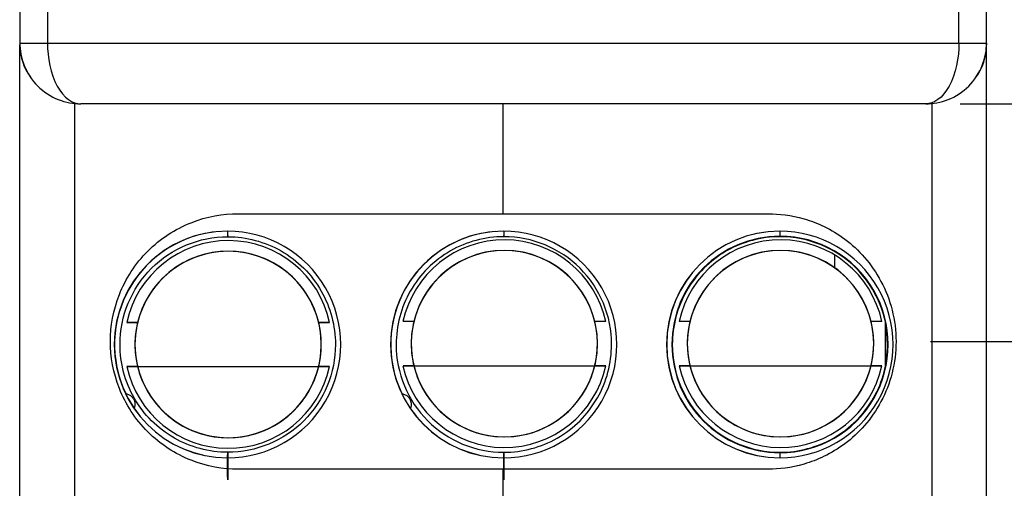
# Model space of a CAD drawing. Header units: millimetres. Extents: x 21 to 304, y 64 to 201.
# Tile 11 of 20: x 241 to 259, y 101 to 110. Entities that reach past the tile are written whole.
import ezdxf

# ---------------------------------------------------------------- set-up
doc = ezdxf.new("R2010")
doc.units = ezdxf.units.MM
doc.header["$MEASUREMENT"] = 0
doc.layers.get('0').update_dxf_attribs({"linetype": 'CONTINUOUS'})
doc.layers.get('Defpoints').update_dxf_attribs({"linetype": 'CONTINUOUS'})
doc.layers.add('View', color=7, linetype='CONTINUOUS')
doc.styles.get("Standard").update_dxf_attribs({"font": 'arial.ttf'})
doc.dimstyles.new('STANDARD2', dxfattribs={"dimscale": 0, "dimtxt": 3, "dimasz": 2.5, "dimexe": 1.25, "dimexo": 0.625, "dimtad": 0, "dimtih": 1, "dimtoh": 1, "dimdsep": 46, "dimtxsty": 'STANDARD', "dimcen": 2.5, "dimadec": 0, "dimazin": 0, "dimtfac": 1, "dimtmove": 0, "dimatfit": 3, "dimfxl": 1, "dimarcsym": 0})

# ---------------------------------------------------------------- blocks, each defined once
blk = doc.blocks.new('*D0')
at = {"color": 0, "linetype": 'ByBlock', "lineweight": -2}
for p, q in [((258.274, 152.798), (274.747, 152.798)), ((273.497, 150.298), (273.497, 131.569)), ((273.497, 110.798), (273.497, 126.476)), ((258.274, 108.298), (274.747, 108.298))]:
    blk.add_line(p, q, dxfattribs=at)
at = {"color": 0}
for points in [[(273.913, 150.298), (273.08, 150.298), (273.497, 152.798)], [(273.08, 110.798), (273.913, 110.798), (273.497, 108.298)]]:
    blk.add_solid(points, dxfattribs=at)
at = {"layer": 'Defpoints', "color": 0}
for p in [(257.649, 152.798), (257.649, 108.298), (273.497, 108.298)]:
    blk.add_point(p, dxfattribs=at)
at = {"color": 0, "linetype": 'ByBlock', "insert": (273.497, 129.023), "char_height": 3, "attachment_point": 5}
blk.add_mtext('1.752 [44.50]', dxfattribs=at)
blk = doc.blocks.new('*D3')
at = {"color": 0, "linetype": 'ByBlock', "lineweight": -2}
for p, q in [((250.624, 175.524), (294.079, 175.524)), ((292.829, 173.024), (292.829, 140.462)), ((292.829, 88.073), (292.829, 135.369)), ((250.624, 85.573), (294.079, 85.573))]:
    blk.add_line(p, q, dxfattribs=at)
at = {"color": 0}
for points in [[(293.246, 173.024), (292.412, 173.024), (292.829, 175.524)], [(292.412, 88.073), (293.246, 88.073), (292.829, 85.573)]]:
    blk.add_solid(points, dxfattribs=at)
at = {"layer": 'Defpoints', "color": 0}
for p in [(249.999, 175.524), (249.999, 85.573), (292.829, 85.573)]:
    blk.add_point(p, dxfattribs=at)
at = {"color": 0, "linetype": 'ByBlock', "insert": (292.829, 137.915), "char_height": 3, "attachment_point": 5}
blk.add_mtext('3.541 [89.95]', dxfattribs=at)
blk = doc.blocks.new('*D4')
at = {"color": 0, "linetype": 'ByBlock', "lineweight": -2}
for p, q in [((257.735, 103.998), (275.951, 103.998)), ((274.701, 101.498), (274.701, 98.576)), ((274.701, 88.073), (274.701, 93.483)), ((250.624, 85.573), (275.951, 85.573))]:
    blk.add_line(p, q, dxfattribs=at)
at = {"color": 0}
for points in [[(275.118, 101.498), (274.285, 101.498), (274.701, 103.998)], [(274.285, 88.073), (275.118, 88.073), (274.701, 85.573)]]:
    blk.add_solid(points, dxfattribs=at)
at = {"layer": 'Defpoints', "color": 0}
for p in [(257.11, 103.998), (249.999, 85.573), (274.701, 85.573)]:
    blk.add_point(p, dxfattribs=at)
at = {"color": 0, "linetype": 'ByBlock', "insert": (274.701, 96.029), "char_height": 3, "attachment_point": 5}
blk.add_mtext('0.725 [18.43]', dxfattribs=at)

msp = doc.modelspace()

# ---------------------------------------------------------------- linework, layer by layer
at = {"layer": 'View'}
for p, q in [((241.249, 151.698), (241.249, 109.398)), ((241.749, 151.698), (241.749, 109.398)), ((258.249, 109.398), (258.249, 151.698)), ((258.749, 109.398), (258.749, 151.698)), ((241.249, 109.398), (241.249, 109.366)), ((241.249, 98.858), (241.249, 109.366)), ((241.749, 109.398), (258.249, 109.398)), ((258.749, 109.398), (258.749, 109.366)), ((258.749, 98.858), (258.749, 109.366)), ((242.24, 108.304), (242.24, 98.806)), ((257.649, 108.298), (242.349, 108.298)), ((249.999, 106.31), (249.999, 108.298)), ((249.999, 106.31), (249.999, 108.298)), ((257.758, 108.304), (257.758, 98.806)), ((245.199, 106.31), (249.999, 106.31)), ((249.999, 106.31), (254.799, 106.31)), ((255.999, 105.562), (255.999, 105.332)), ((243.38, 104.344), (243.185, 104.344)), ((243.38, 104.344), (243.185, 104.344)), ((246.856, 104.344), (246.658, 104.344)), ((246.856, 104.344), (246.658, 104.344)), ((248.38, 104.359), (248.185, 104.359)), ((248.38, 104.359), (248.185, 104.359)), ((251.856, 104.359), (251.658, 104.359)), ((251.856, 104.359), (251.658, 104.359)), ((253.38, 104.359), (253.185, 104.359)), ((253.38, 104.359), (253.185, 104.359)), ((256.856, 104.359), (256.658, 104.359)), ((256.856, 104.359), (256.658, 104.359)), ((256.92, 103.55), (256.92, 104.338)), ((256.92, 103.55), (256.92, 104.338)), ((256.92, 103.55), (256.92, 104.338)), ((256.925, 103.576), (256.925, 104.313)), ((256.925, 103.576), (256.925, 104.313)), ((256.925, 103.576), (256.925, 104.313)), ((243.185, 103.544), (243.38, 103.544)), ((243.185, 103.544), (243.38, 103.544)), ((243.185, 103.544), (243.38, 103.544)), ((243.38, 103.544), (246.658, 103.544)), ((243.38, 103.544), (246.658, 103.544)), ((243.38, 103.544), (246.658, 103.544)), ((246.658, 103.544), (246.856, 103.544)), ((246.658, 103.544), (246.856, 103.544)), ((246.658, 103.544), (246.856, 103.544)), ((248.185, 103.559), (248.38, 103.559)), ((248.185, 103.559), (248.38, 103.559)), ((248.185, 103.559), (248.38, 103.559)), ((248.38, 103.559), (251.658, 103.559)), ((248.38, 103.559), (251.658, 103.559)), ((248.38, 103.559), (251.658, 103.559)), ((251.658, 103.559), (251.856, 103.559)), ((251.658, 103.559), (251.856, 103.559)), ((251.658, 103.559), (251.856, 103.559)), ((253.185, 103.559), (253.38, 103.559)), ((253.185, 103.559), (253.38, 103.559)), ((253.185, 103.559), (253.38, 103.559)), ((253.38, 103.559), (256.658, 103.559)), ((253.38, 103.559), (256.658, 103.559)), ((253.38, 103.559), (256.658, 103.559)), ((256.658, 103.559), (256.856, 103.559)), ((256.658, 103.559), (256.856, 103.559)), ((256.658, 103.559), (256.856, 103.559)), ((249.999, 101.687), (245.199, 101.687)), ((254.799, 101.687), (249.999, 101.687)), ((249.999, 98.744), (249.999, 101.687)), ((249.999, 98.744), (249.999, 101.687))]:
    msp.add_line(p, q, dxfattribs=at)
for centre, start, end in [((242.249, 109.366), 180, -143.265), ((257.749, 109.366), -36.7348, 0)]:
    msp.add_arc(centre, 1, start, end, dxfattribs=at)
for centre, major_axis, ratio, start_param, end_param in [((245.012, 103.944), (0, -2.05), 0.999969, -3.06571, -1.12308), ((245.012, 103.944), (0, -2.05), 0.999969, -3.06571, -1.12308), ((245.007, 103.944), (0, 2.05), 0.999969, 0, 3.14159), ((245.007, 103.944), (0, 2.05), 0.999969, 0, 3.14159), ((245.007, 103.944), (0, 2.05), 0.999969, 0, 3.14159), ((245.009, 103.944), (0, 2.05), 0.999969, 0.000575, 3.14102), ((245.009, 103.944), (0, 2.05), 0.999969, 0.000575, 3.14102), ((245.009, 103.944), (0, 2.05), 0.999969, 0.000575, 3.14102), ((245.007, 103.944), (0, 2.05), 0.999969, 3.14159, 6.283185), ((245.007, 103.944), (0, 2.05), 0.999969, 3.14159, 6.283185), ((245.007, 103.944), (0, 2.05), 0.999969, 3.14159, 6.283185), ((245.011, 106.144), (0, -0.25), 0.007854, 5.35589, 6.685901), ((245.011, 106.144), (0, -0.25), 0.007854, 5.35589, 6.685901), ((245.011, 106.144), (0, -0.25), 0.007854, 5.35589, 6.685901), ((245.011, 106.144), (0, -0.25), 0.007854, 5.35589, 6.283185), ((250.012, 103.944), (0, 2.05), 0.999969, 0.075878, 2.01852), ((250.012, 103.944), (0, 2.05), 0.999969, 0.075878, 2.01852), ((250.007, 103.944), (0, 2.05), 0.999969, 0, 3.14159), ((250.007, 103.944), (0, 2.05), 0.999969, 0, 3.14159), ((250.007, 103.944), (0, 2.05), 0.999969, 0, 3.14159), ((250.009, 103.944), (0, -2.05), 0.999969, -3.14102, -0.000575), ((250.009, 103.944), (0, -2.05), 0.999969, -3.14102, -0.000575), ((250.009, 103.944), (0, -2.05), 0.999969, -3.14102, -0.000575), ((250.007, 103.944), (0, 2.05), 0.999969, 3.14159, 6.283185), ((250.007, 103.944), (0, 2.05), 0.999969, 3.14159, 6.283185), ((250.007, 103.944), (0, 2.05), 0.999969, 3.14159, 6.283185), ((250.011, 106.144), (0, 0.25), 0.007854, -4.06889, -2.73888), ((250.011, 106.144), (0, 0.25), 0.007854, -4.06889, -2.73888), ((250.011, 106.144), (0, 0.25), 0.007854, -4.06889, -2.73888), ((250.011, 106.144), (0, 0.25), 0.007854, -4.06889, -3.14159), ((250.011, 106.144), (0, 0.25), 0.007854, -3.14159, -2.73888), ((255.006, 103.944), (0, 2.05), 0.999969, 0, 3.14159), ((255.006, 103.944), (0, 2.05), 0.999969, 0, 3.14159), ((255.006, 103.944), (0, 2.05), 0.999969, 0, 3.14159), ((255.009, 103.944), (0, 2.05), 0.999969, 0.000575, 3.14102), ((255.009, 103.944), (0, 2.05), 0.999969, 0.000575, 3.14102), ((255.009, 103.944), (0, 2.05), 0.999969, 0.000575, 3.14102), ((255.01, 103.944), (0, 1.959), 0.999969, 0, 3.14159), ((255.01, 103.944), (0, 1.959), 0.999969, 0, 3.14159), ((255.01, 103.944), (0, 1.959), 0.999969, 0, 3.14159), ((255.006, 103.944), (0, 2.05), 0.999969, 3.14159, 6.283185), ((255.006, 103.944), (0, 2.05), 0.999969, 3.14159, 6.283185), ((255.006, 103.944), (0, 2.05), 0.999969, 3.14159, 6.283185), ((255.01, 106.144), (0, 0.25), 0.007854, -4.06889, -3.40414), ((255.01, 106.144), (0, 0.25), 0.007854, -4.06889, -3.40414), ((255.01, 106.144), (0, 0.25), 0.007854, -4.06889, -3.40414), ((255.01, 106.144), (0, -0.25), 0.007854, 6.02064, 6.283185), ((255.01, 106.144), (0, -0.25), 0.007854, 6.02064, 6.283185), ((255.01, 106.144), (0, -0.25), 0.007854, 6.02064, 6.283185), ((255.01, 106.144), (0, -0.25), 0.007854, 0, 0.402716), ((255.01, 106.144), (0, -0.25), 0.007854, 0, 0.402716), ((255.01, 103.944), (0, 1.959), 0.999969, 3.14159, 6.283185), ((255.01, 103.944), (0, 1.959), 0.999969, 3.14159, 6.283185), ((255.01, 103.944), (0, 1.959), 0.999969, 3.14159, 6.283185), ((245.02, 103.944), (0, 1.879), 0.999969, 6.27632, 7.639425), ((245.02, 103.944), (0, 1.879), 0.999969, 6.27632, 7.639425), ((245.02, 103.944), (0, 1.879), 0.999969, 6.27632, 7.639425), ((245.02, 103.944), (0, 1.879), 0.999969, 4.92695, 6.27632), ((245.02, 103.944), (0, 1.879), 0.999969, 4.92695, 6.27632), ((245.02, 103.944), (0, 1.879), 0.999969, 4.92695, 6.27632), ((250.02, 103.959), (0, 1.879), 0.999969, 6.27632, 7.639425), ((250.02, 103.959), (0, 1.879), 0.999969, 6.27632, 7.639425), ((250.02, 103.959), (0, 1.879), 0.999969, 6.27632, 7.639425), ((250.02, 103.959), (0, 1.879), 0.999969, 4.92695, 6.27632), ((250.02, 103.959), (0, 1.879), 0.999969, 4.92695, 6.27632), ((250.02, 103.959), (0, 1.879), 0.999969, 4.92695, 6.27632), ((255.02, 103.959), (0, 1.879), 0.999969, 6.27632, 7.639425), ((255.02, 103.959), (0, 1.879), 0.999969, 6.27632, 7.639425), ((255.02, 103.959), (0, 1.879), 0.999969, 6.27632, 7.639425), ((255.02, 103.959), (0, 1.879), 0.999969, 4.92695, 6.27632), ((255.02, 103.959), (0, 1.879), 0.999969, 4.92695, 6.27632), ((255.02, 103.959), (0, 1.879), 0.999969, 4.92695, 6.27632), ((245.019, 103.944), (0, -1.687), 0.999969, 0, 6.28318), ((245.019, 103.944), (0, -1.687), 0.999969, 0, 6.28318), ((245.019, 103.944), (0, -1.687), 0.999969, -3.14159, -1.78535), ((245.019, 103.944), (0, -1.687), 0.999969, -3.14159, -1.81018), ((245.019, 103.944), (0, -1.687), 0.999969, -3.14159, -1.81018), ((245.019, 103.944), (0, -1.687), 0.999969, -4.49783, -3.14159), ((245.019, 103.944), (0, -1.687), 0.999969, -4.473, -3.14159), ((245.019, 103.944), (0, -1.687), 0.999969, -4.473, -3.14159), ((250.019, 103.959), (0, -1.687), 0.999969, 0, 6.28318), ((250.019, 103.959), (0, -1.687), 0.999969, 0, 6.28318), ((250.019, 103.959), (0, -1.687), 0.999969, 0, 6.28318), ((250.019, 103.959), (0, -1.687), 0.999969, 0, 6.28318), ((250.019, 103.959), (0, -1.687), 0.999969, -3.14159, -1.81018), ((250.019, 103.959), (0, -1.687), 0.999969, -3.14159, -1.81018), ((250.019, 103.959), (0, -1.687), 0.999969, -3.14159, -1.81018), ((250.019, 103.959), (0, -1.687), 0.999969, -4.473, -3.14159), ((250.019, 103.959), (0, -1.687), 0.999969, -4.473, -3.14159), ((250.019, 103.959), (0, -1.687), 0.999969, -4.473, -3.14159), ((255.019, 103.959), (0, -1.687), 0.999969, 0, 6.28318), ((255.019, 103.959), (0, -1.687), 0.999969, 0, 6.28318), ((255.019, 103.959), (0, -1.687), 0.999969, 0, 6.28318), ((255.019, 103.959), (0, -1.687), 0.999969, 0, 6.28318), ((255.019, 103.959), (0, -1.687), 0.999969, -3.14159, -1.81018), ((255.019, 103.959), (0, -1.687), 0.999969, -3.14159, -1.81018), ((255.019, 103.959), (0, -1.687), 0.999969, -3.14159, -1.81018), ((255.019, 103.959), (0, -1.687), 0.999969, -4.473, -3.14159), ((255.019, 103.959), (0, -1.687), 0.999969, -4.473, -3.14159), ((255.019, 103.959), (0, -1.687), 0.999969, -4.473, -3.14159), ((245.019, 103.944), (0, -1.687), 0.999969, -1.81018, 1.810185), ((245.019, 103.944), (0, -1.687), 0.999969, -1.81018, 1.810185), ((245.019, 103.944), (0, -1.687), 0.999969, -1.78535, 1.785355), ((250.019, 103.959), (0, -1.687), 0.999969, -1.81018, 1.810185), ((250.019, 103.959), (0, -1.687), 0.999969, -1.81018, 1.810185), ((250.019, 103.959), (0, -1.687), 0.999969, -1.81018, 1.810185), ((250.019, 103.959), (0, -1.687), 0.999969, -1.81018, -1.78535), ((255.019, 103.959), (0, -1.687), 0.999969, -1.81018, 1.810185), ((255.019, 103.959), (0, -1.687), 0.999969, -1.81018, 1.810185), ((255.019, 103.959), (0, -1.687), 0.999969, -1.81018, 1.810185), ((255.019, 103.959), (0, -1.687), 0.999969, -1.81018, -1.78535), ((245.02, 103.944), (0, 1.879), 0.999969, 1.78535, 3.13473), ((245.02, 103.944), (0, 1.879), 0.999969, 1.78535, 3.13473), ((245.02, 103.944), (0, 1.879), 0.999969, 1.78535, 3.13473), ((245.019, 103.944), (0, -1.687), 0.999969, -1.33141, -0.006865), ((245.019, 103.944), (0, -1.687), 0.999969, -1.33141, -0.006865), ((245.019, 103.944), (0, -1.687), 0.999969, -1.33141, -0.006865), ((245.02, 103.944), (0, 1.879), 0.999969, 3.13473, 4.49783), ((245.02, 103.944), (0, 1.879), 0.999969, 3.13473, 4.49783), ((245.019, 103.944), (0, -1.687), 0.999969, -0.006865, 1.331415), ((245.02, 103.944), (0, 1.879), 0.999969, 3.13473, 4.49783), ((245.019, 103.944), (0, -1.687), 0.999969, -0.006865, 1.331415), ((245.019, 103.944), (0, -1.687), 0.999969, -0.006865, 1.331415), ((250.02, 103.959), (0, 1.879), 0.999969, 1.78535, 3.13473), ((250.02, 103.959), (0, 1.879), 0.999969, 1.78535, 3.13473), ((250.02, 103.959), (0, 1.879), 0.999969, 1.78535, 3.13473), ((250.019, 103.959), (0, -1.687), 0.999969, -1.33141, -0.006865), ((250.019, 103.959), (0, -1.687), 0.999969, -1.33141, -0.006865), ((250.019, 103.959), (0, -1.687), 0.999969, -1.33141, -0.006865), ((250.02, 103.959), (0, 1.879), 0.999969, 3.13473, 4.49783), ((250.02, 103.959), (0, 1.879), 0.999969, 3.13473, 4.49783), ((250.019, 103.959), (0, -1.687), 0.999969, -0.006865, 1.331415), ((250.02, 103.959), (0, 1.879), 0.999969, 3.13473, 4.49783), ((250.019, 103.959), (0, -1.687), 0.999969, -0.006865, 1.331415), ((250.019, 103.959), (0, -1.687), 0.999969, -0.006865, 1.331415), ((255.02, 103.959), (0, 1.879), 0.999969, 1.78535, 3.13473), ((255.02, 103.959), (0, 1.879), 0.999969, 1.78535, 3.13473), ((255.02, 103.959), (0, 1.879), 0.999969, 1.78535, 3.13473), ((255.019, 103.959), (0, -1.687), 0.999969, -1.33141, -0.006865), ((255.019, 103.959), (0, -1.687), 0.999969, -1.33141, -0.006865), ((255.019, 103.959), (0, -1.687), 0.999969, -1.33141, -0.006865), ((255.02, 103.959), (0, 1.879), 0.999969, 3.13473, 4.49783), ((255.02, 103.959), (0, 1.879), 0.999969, 3.13473, 4.49783), ((255.019, 103.959), (0, -1.687), 0.999969, -0.006865, 1.331415), ((255.02, 103.959), (0, 1.879), 0.999969, 3.13473, 4.49783), ((255.019, 103.959), (0, -1.687), 0.999969, -0.006865, 1.331415), ((255.019, 103.959), (0, -1.687), 0.999969, -0.006865, 1.331415), ((245.011, 101.744), (0, -0.25), 0.007854, 0, 6.28318), ((245.011, 101.744), (0, -0.25), 0.007854, 0, 6.28318), ((245.011, 101.744), (0, -0.25), 0.007854, 0, 6.28318), ((245.011, 101.744), (0, -0.25), 0.007854, 3.14159, 4.06889), ((250.011, 101.744), (0, 0.25), 0.007854, 0, 6.28318), ((250.011, 101.744), (0, 0.25), 0.007854, 0, 6.28318), ((250.011, 101.744), (0, 0.25), 0.007854, 0, 6.28318), ((250.011, 101.744), (0, 0.25), 0.007854, 0, 0.927295), ((255.01, 101.744), (0, 0.25), 0.007854, -6.02064, -5.35589), ((255.01, 101.744), (0, 0.25), 0.007854, -6.02064, -5.35589), ((255.01, 101.744), (0, 0.25), 0.007854, -6.02064, -5.35589), ((255.01, 101.744), (0, -0.25), 0.007854, 3.14159, 3.40414), ((255.01, 101.744), (0, -0.25), 0.007854, 3.14159, 3.40414), ((255.01, 101.744), (0, -0.25), 0.007854, 3.14159, 3.40414), ((245.011, 101.744), (0, -0.25), 0.007854, 2.2143, 2.21431)]:
    msp.add_ellipse(centre, major_axis=major_axis, ratio=ratio, start_param=start_param, end_param=end_param, dxfattribs=at)
for points, knots in [([(241.249, 109.398), (241.245, 109.141), (241.352, 108.836), (241.571, 108.621), (241.786, 108.402), (242.091, 108.295), (242.349, 108.298)], [0, 0, 0, 0, 0.785398, 0.785398, 0.785398, 1.5708, 1.5708, 1.5708, 1.5708]), ([(241.249, 109.398), (241.249, 109.398), (241.303, 109.398), (241.395, 109.398), (241.489, 109.398), (241.618, 109.398), (241.749, 109.398)], [0, 0, 0, 0, 0.785398, 0.785398, 0.785398, 1.5708, 1.5708, 1.5708, 1.5708]), ([(241.749, 109.398), (241.747, 109.141), (241.805, 108.836), (241.925, 108.621), (242.042, 108.402), (242.208, 108.295), (242.349, 108.298)], [0, 0, 0, 0, 0.784944, 0.784944, 0.784944, 1.56989, 1.56989, 1.56989, 1.56989]), ([(257.649, 108.298), (257.907, 108.295), (258.212, 108.402), (258.427, 108.621), (258.646, 108.836), (258.753, 109.141), (258.749, 109.398)], [4.71239, 4.71239, 4.71239, 4.71239, 5.49779, 5.49779, 5.49779, 6.28319, 6.28319, 6.28319, 6.28319]), ([(258.249, 109.398), (258.251, 109.141), (258.193, 108.836), (258.073, 108.621), (257.956, 108.402), (257.79, 108.295), (257.65, 108.298)], [0, 0, 0, 0, 0.784944, 0.784944, 0.784944, 1.56989, 1.56989, 1.56989, 1.56989]), ([(258.249, 109.398), (258.38, 109.398), (258.509, 109.398), (258.603, 109.398), (258.695, 109.398), (258.749, 109.398), (258.749, 109.398)], [1.5708, 1.5708, 1.5708, 1.5708, 2.35619, 2.35619, 2.35619, 3.14159, 3.14159, 3.14159, 3.14159]), ([(242.888, 103.998), (242.887, 104.271), (242.937, 104.564), (243.05, 104.849), (243.162, 105.134), (243.338, 105.407), (243.565, 105.633), (243.79, 105.859), (244.064, 106.035), (244.348, 106.148), (244.633, 106.261), (244.927, 106.31), (245.199, 106.31)], [4.54716, 4.54716, 4.54716, 4.54716, 4.93986, 4.93986, 4.93986, 5.33256, 5.33256, 5.33256, 5.72526, 5.72526, 5.72526, 6.11796, 6.11796, 6.11796, 6.11796]), ([(254.799, 106.31), (254.991, 106.31), (255.209, 106.286), (255.446, 106.217), (255.682, 106.149), (255.939, 106.033), (256.186, 105.848), (256.432, 105.664), (256.668, 105.407), (256.838, 105.086), (257.01, 104.767), (257.111, 104.384), (257.11, 103.998), (257.111, 103.613), (257.01, 103.23), (256.838, 102.911), (256.668, 102.59), (256.432, 102.333), (256.186, 102.149), (255.939, 101.964), (255.682, 101.848), (255.446, 101.78), (255.209, 101.711), (254.991, 101.687), (254.799, 101.687)], [0.165227, 0.165227, 0.165227, 0.165227, 0.557926, 0.557926, 0.557926, 0.950625, 0.950625, 0.950625, 1.34332, 1.34332, 1.34332, 1.73602, 1.73602, 1.73602, 2.12872, 2.12872, 2.12872, 2.52142, 2.52142, 2.52142, 2.91412, 2.91412, 2.91412, 3.30682, 3.30682, 3.30682, 3.30682]), ([(245.011, 101.994), (244.674, 101.993), (244.337, 102.083), (244.045, 102.25), (243.743, 102.422), (243.489, 102.676), (243.317, 102.978), (243.15, 103.27), (243.06, 103.607), (243.061, 103.944), (243.058, 104.454), (243.27, 104.964), (243.632, 105.323), (243.991, 105.685), (244.5, 105.896), (245.011, 105.894)], [0, 0, 0, 0, 0.248118, 0.248118, 0.248118, 0.503765, 0.503765, 0.503765, 0.751882, 0.751882, 0.751882, 0.875941, 0.875941, 0.875941, 1, 1, 1, 1]), ([(245.011, 105.894), (245.348, 105.894), (245.684, 105.805), (245.977, 105.638), (246.279, 105.466), (246.533, 105.212), (246.704, 104.91), (246.872, 104.617), (246.961, 104.281), (246.961, 103.944), (246.963, 103.434), (246.752, 102.924), (246.39, 102.565), (246.031, 102.203), (245.521, 101.991), (245.011, 101.994)], [0, 0, 0, 0, 0.248118, 0.248118, 0.248118, 0.503765, 0.503765, 0.503765, 0.751882, 0.751882, 0.751882, 0.875941, 0.875941, 0.875941, 1, 1, 1, 1]), ([(250.011, 105.894), (249.674, 105.894), (249.337, 105.805), (249.044, 105.638), (248.743, 105.466), (248.488, 105.212), (248.317, 104.91), (248.149, 104.617), (248.06, 104.281), (248.061, 103.944), (248.058, 103.434), (248.27, 102.924), (248.632, 102.565), (248.991, 102.203), (249.5, 101.991), (250.011, 101.994)], [0, 0, 0, 0, 0.248118, 0.248118, 0.248118, 0.503765, 0.503765, 0.503765, 0.751882, 0.751882, 0.751882, 0.875941, 0.875941, 0.875941, 1, 1, 1, 1]), ([(250.011, 101.994), (250.348, 101.993), (250.684, 102.083), (250.977, 102.25), (251.279, 102.422), (251.533, 102.676), (251.704, 102.978), (251.872, 103.27), (251.961, 103.607), (251.96, 103.944), (251.963, 104.454), (251.752, 104.964), (251.389, 105.323), (251.03, 105.685), (250.521, 105.896), (250.011, 105.894)], [0, 0, 0, 0, 0.248118, 0.248118, 0.248118, 0.503765, 0.503765, 0.503765, 0.751882, 0.751882, 0.751882, 0.875941, 0.875941, 0.875941, 1, 1, 1, 1]), ([(255.01, 105.894), (254.673, 105.894), (254.337, 105.805), (254.044, 105.638), (253.742, 105.466), (253.488, 105.212), (253.317, 104.91), (253.149, 104.617), (253.06, 104.281), (253.06, 103.944), (253.058, 103.434), (253.269, 102.924), (253.632, 102.565), (253.991, 102.203), (254.5, 101.991), (255.01, 101.994)], [0, 0, 0, 0, 0.248118, 0.248118, 0.248118, 0.503765, 0.503765, 0.503765, 0.751882, 0.751882, 0.751882, 0.875941, 0.875941, 0.875941, 1, 1, 1, 1]), ([(255.01, 101.994), (255.347, 101.993), (255.684, 102.083), (255.977, 102.25), (256.278, 102.422), (256.533, 102.676), (256.704, 102.978), (256.872, 103.27), (256.961, 103.607), (256.96, 103.944), (256.963, 104.454), (256.751, 104.964), (256.389, 105.323), (256.03, 105.685), (255.521, 105.896), (255.01, 105.894)], [0, 0, 0, 0, 0.248118, 0.248118, 0.248118, 0.503765, 0.503765, 0.503765, 0.751882, 0.751882, 0.751882, 0.875941, 0.875941, 0.875941, 1, 1, 1, 1]), ([(245.199, 101.687), (244.927, 101.687), (244.633, 101.736), (244.348, 101.849), (244.064, 101.961), (243.79, 102.138), (243.565, 102.364), (243.338, 102.59), (243.162, 102.863), (243.05, 103.148), (242.937, 103.432), (242.887, 103.726), (242.888, 103.998)], [2.97637, 2.97637, 2.97637, 2.97637, 3.36906, 3.36906, 3.36906, 3.76176, 3.76176, 3.76176, 4.15446, 4.15446, 4.15446, 4.54716, 4.54716, 4.54716, 4.54716]), ([(243.164, 103.056), (243.239, 103.042), (243.278, 103.004), (243.306, 102.958), (243.331, 102.911), (243.344, 102.858), (243.32, 102.787)], [0, 0, 0, 0, 0.5, 0.5, 0.5, 1, 1, 1, 1]), ([(243.164, 103.056), (243.239, 103.042), (243.278, 103.004), (243.306, 102.958), (243.331, 102.911), (243.344, 102.858), (243.32, 102.787)], [0, 0, 0, 0, 0.5, 0.5, 0.5, 1, 1, 1, 1]), ([(248.164, 103.056), (248.238, 103.042), (248.277, 103.004), (248.306, 102.958), (248.331, 102.911), (248.344, 102.858), (248.32, 102.787)], [0, 0, 0, 0, 0.5, 0.5, 0.5, 1, 1, 1, 1]), ([(248.164, 103.056), (248.238, 103.042), (248.277, 103.004), (248.306, 102.958), (248.331, 102.911), (248.344, 102.858), (248.32, 102.787)], [0, 0, 0, 0, 0.5, 0.5, 0.5, 1, 1, 1, 1])]:
    msp.add_open_spline(points, degree=3, knots=knots, dxfattribs=at)
for points, degree in [([(257.65, 108.298), (257.649, 108.298)], 1), ([(257.65, 108.298), (257.649, 108.298)], 1), ([(243.185, 104.344), (243.208, 104.344), (243.291, 104.344), (243.38, 104.344)], 3), ([(243.185, 104.344), (243.208, 104.344), (243.291, 104.344), (243.38, 104.344)], 3), ([(243.185, 104.344), (243.208, 104.344), (243.291, 104.344), (243.38, 104.344)], 3), ([(246.658, 104.344), (246.75, 104.344), (246.832, 104.344), (246.856, 104.344)], 3), ([(246.658, 104.344), (246.75, 104.344), (246.832, 104.344), (246.856, 104.344)], 3), ([(246.658, 104.344), (246.75, 104.344), (246.832, 104.344), (246.856, 104.344)], 3), ([(248.38, 104.359), (248.292, 104.359), (248.207, 104.359), (248.185, 104.359)], 3), ([(248.38, 104.359), (248.292, 104.359), (248.207, 104.359), (248.185, 104.359)], 3), ([(248.38, 104.359), (248.292, 104.359), (248.207, 104.359), (248.185, 104.359)], 3), ([(248.38, 104.359), (248.292, 104.359), (248.207, 104.359), (248.185, 104.359)], 3), ([(248.38, 104.359), (248.292, 104.359), (248.207, 104.359), (248.185, 104.359)], 3), ([(251.856, 104.359), (251.832, 104.359), (251.748, 104.359), (251.658, 104.359)], 3), ([(251.856, 104.359), (251.832, 104.359), (251.748, 104.359), (251.658, 104.359)], 3), ([(251.856, 104.359), (251.832, 104.359), (251.748, 104.359), (251.658, 104.359)], 3), ([(253.38, 104.359), (253.292, 104.359), (253.207, 104.359), (253.185, 104.359)], 3), ([(253.38, 104.359), (253.292, 104.359), (253.207, 104.359), (253.185, 104.359)], 3), ([(253.38, 104.359), (253.292, 104.359), (253.207, 104.359), (253.185, 104.359)], 3), ([(253.38, 104.359), (253.292, 104.359), (253.207, 104.359), (253.185, 104.359)], 3), ([(253.38, 104.359), (253.292, 104.359), (253.207, 104.359), (253.185, 104.359)], 3), ([(256.856, 104.359), (256.832, 104.359), (256.748, 104.359), (256.658, 104.359)], 3), ([(256.856, 104.359), (256.832, 104.359), (256.748, 104.359), (256.658, 104.359)], 3), ([(256.856, 104.359), (256.832, 104.359), (256.748, 104.359), (256.658, 104.359)], 3), ([(243.38, 103.544), (243.289, 103.544), (243.208, 103.544), (243.185, 103.544)], 3), ([(243.38, 103.544), (243.289, 103.544), (243.208, 103.544), (243.185, 103.544)], 3), ([(243.38, 103.544), (243.289, 103.544), (243.208, 103.544), (243.185, 103.544)], 3), ([(246.856, 103.544), (246.832, 103.544), (246.748, 103.544), (246.658, 103.544)], 3), ([(246.856, 103.544), (246.832, 103.544), (246.748, 103.544), (246.658, 103.544)], 3), ([(246.856, 103.544), (246.832, 103.544), (246.748, 103.544), (246.658, 103.544)], 3), ([(248.38, 103.559), (248.288, 103.559), (248.207, 103.559), (248.185, 103.559)], 3), ([(248.38, 103.559), (248.288, 103.559), (248.207, 103.559), (248.185, 103.559)], 3), ([(248.38, 103.559), (248.288, 103.559), (248.207, 103.559), (248.185, 103.559)], 3), ([(251.856, 103.559), (251.831, 103.559), (251.749, 103.559), (251.658, 103.559)], 3), ([(251.856, 103.559), (251.831, 103.559), (251.749, 103.559), (251.658, 103.559)], 3), ([(251.856, 103.559), (251.831, 103.559), (251.749, 103.559), (251.658, 103.559)], 3), ([(253.38, 103.559), (253.288, 103.559), (253.207, 103.559), (253.185, 103.559)], 3), ([(253.38, 103.559), (253.288, 103.559), (253.207, 103.559), (253.185, 103.559)], 3), ([(253.38, 103.559), (253.288, 103.559), (253.207, 103.559), (253.185, 103.559)], 3), ([(256.856, 103.559), (256.831, 103.559), (256.749, 103.559), (256.658, 103.559)], 3), ([(256.856, 103.559), (256.831, 103.559), (256.749, 103.559), (256.658, 103.559)], 3), ([(256.856, 103.559), (256.831, 103.559), (256.749, 103.559), (256.658, 103.559)], 3)]:
    msp.add_open_spline(points, degree=degree, dxfattribs=at)

# ---------------------------------------------------------------- dimensions: what is measured, and where the dimension line sits
at = {"linetype": 'ByBlock'}
for base, p1, p2, text, picture, middle in [((292.829, 85.573), (249.999, 175.524), (249.999, 85.573), '3.541 [89.95]', '*D3', (292.829, 137.915)), ((273.497, 108.298), (257.649, 152.798), (257.649, 108.298), '1.752 [44.50]', '*D0', (273.497, 129.023)), ((274.701, 85.573), (257.11, 103.998), (249.999, 85.573), '0.725 [18.43]', '*D4', (274.701, 96.029))]:
    dim = msp.add_linear_dim(base=base, p1=p1, p2=p2, angle=90, text=text, dimstyle='STANDARD2', override={"dimscale": 1}, dxfattribs=at)
    dim.commit()
    dim.dimension.update_dxf_attribs({"geometry": picture, "text_midpoint": middle, "dimtype": 160})

doc.saveas('drawing.dxf')
